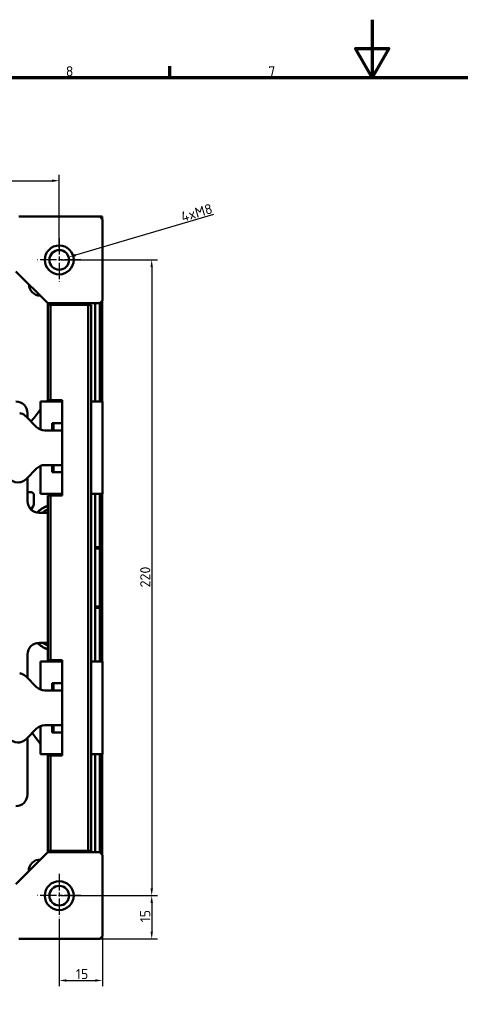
# Model space of a CAD drawing. Header units: millimetres. Extents: x 0 to 1891, y -60 to 594.
# Tile 40 of 118: x 298 to 451, y 253 to 594. Entities that reach past the tile are written whole.
import ezdxf

# ---------------------------------------------------------------- set-up
doc = ezdxf.new("R2010")
doc.units = ezdxf.units.MM
doc.linetypes.add('CHAIN', pattern=[0.3543, 0.2362, -0.0295, 0.0591, -0.0295])
doc.layers.get('0').update_dxf_attribs({"lineweight": 25})
for name, color, linetype, lineweight in [('Bemaßung (ISO)', 7, 'Continuous', 25), ('Mittelpunktmarkierung (ISO)', 7, 'Continuous', 25), ('Rahmen (ISO)', 7, 'Continuous', 70), ('Sichtbar (ISO)', 7, 'Continuous', 50)]:
    doc.layers.add(name, color=color, linetype=linetype, lineweight=lineweight)
doc.styles.add('Notiztext (DIN)', font='isocpeur.ttf')
doc.dimstyles.new('Standard (DIN)', dxfattribs={"dimtxt": 3.5, "dimasz": 2.5, "dimexe": 2, "dimexo": 0.5, "dimgap": 0.5, "dimtad": 1, "dimrnd": 1e-08, "dimtxsty": 'Notiztext (DIN)', "dimcen": 0.09, "dimdle": 10, "dimclrd": 256, "dimclre": 256, "dimclrt": 256, "dimadec": 0, "dimazin": 0, "dimtfac": 1, "dimtmove": 0, "dimatfit": 3, "dimfxl": 1, "dimtolj": 1, "dimtzin": 0, "dimlwd": -1, "dimlwe": -1, "dimarcsym": 0})

# ---------------------------------------------------------------- blocks, each defined once
blk = doc.blocks.new('Ränder Vorgaberahmen')
at = {"layer": 'Rahmen (ISO)'}
blk.add_line((350.42, 574), (350.42, 577.9), dxfattribs=at)
at = {"layer": 'Rahmen (ISO)', "flags": 128}
for points in [[(420.5, 594), (420.5, 574), (414.73, 584), (426.27, 584), (420.5, 574)], [(20, 20), (20, 574), (821, 574), (821, 20), (20, 20)]]:
    blk.add_lwpolyline(points, dxfattribs=at)
at = {"layer": 'Rahmen (ISO)', "char_height": 3.5, "attachment_point": 7, "style": 'Notiztext (DIN)'}
for s, insert in [('8', (314.45, 574.4)), ('7', (384.53, 574.4))]:
    blk.add_mtext(s, dxfattribs=dict(at, insert=insert))
blk = doc.blocks.new('*D15')
at = {"layer": 'Bemaßung (ISO)', "transparency": 16777216}
for p, q in [((92.19, 514.78), (92.19, 540.28)), ((312.19, 514.78), (312.19, 540.28)), ((94.69, 538.28), (309.69, 538.28))]:
    blk.add_line(p, q, dxfattribs=at)
for points in [[(94.69, 538.7), (94.69, 537.86), (92.19, 538.28)], [(309.69, 538.7), (309.69, 537.86), (312.19, 538.28)]]:
    blk.add_solid(points, dxfattribs=at)
at = {"layer": 'Defpoints', "color": 0, "transparency": 16777216}
for p in [(312.19, 538.28), (92.19, 514.28), (312.19, 514.28)]:
    blk.add_point(p, dxfattribs=at)
at = {"layer": 'Bemaßung (ISO)', "transparency": 16777216, "insert": (198.86, 542.28), "char_height": 3.5, "attachment_point": 1, "style": 'Notiztext (DIN)'}
blk.add_mtext('\\A1;220', dxfattribs=at)
blk = doc.blocks.new('*D17')
at = {"layer": 'Bemaßung (ISO)', "transparency": 16777216}
for p, q in [((312.69, 510.88), (346.19, 510.88)), ((344.19, 508.38), (344.19, 293.38)), ((312.69, 290.88), (346.19, 290.88))]:
    blk.add_line(p, q, dxfattribs=at)
for points in [[(343.78, 508.38), (344.61, 508.38), (344.19, 510.88)], [(343.78, 293.38), (344.61, 293.38), (344.19, 290.88)]]:
    blk.add_solid(points, dxfattribs=at)
at = {"layer": 'Defpoints', "color": 0, "transparency": 16777216}
for p in [(312.19, 510.88), (312.19, 290.88), (344.19, 290.88)]:
    blk.add_point(p, dxfattribs=at)
at = {"layer": 'Bemaßung (ISO)', "transparency": 16777216, "insert": (340.19, 397.55), "char_height": 3.5, "attachment_point": 1, "rotation": 90, "style": 'Notiztext (DIN)'}
blk.add_mtext('\\A1;220', dxfattribs=at)
blk = doc.blocks.new('*D18')
at = {"layer": 'Bemaßung (ISO)', "transparency": 16777216}
for p, q in [((317.69, 290.88), (346.19, 290.88)), ((344.19, 288.38), (344.19, 278.38)), ((326.69, 275.88), (346.19, 275.88))]:
    blk.add_line(p, q, dxfattribs=at)
for points in [[(343.78, 288.38), (344.61, 288.38), (344.19, 290.88)], [(343.78, 278.38), (344.61, 278.38), (344.19, 275.88)]]:
    blk.add_solid(points, dxfattribs=at)
at = {"layer": 'Defpoints', "color": 0, "transparency": 16777216}
for p in [(317.19, 290.88), (326.19, 275.88), (344.19, 275.88)]:
    blk.add_point(p, dxfattribs=at)
at = {"layer": 'Bemaßung (ISO)', "transparency": 16777216, "insert": (340.19, 281.63), "char_height": 3.5, "attachment_point": 1, "rotation": 90, "style": 'Notiztext (DIN)'}
blk.add_mtext('\\A1;15', dxfattribs=at)
blk = doc.blocks.new('*D19')
at = {"layer": 'Bemaßung (ISO)', "transparency": 16777216}
for p, q in [((365.53, 526.58), (317.85, 512.55)), ((312.1, 510.88), (312.28, 510.88)), ((312.19, 510.79), (312.19, 510.97))]:
    blk.add_line(p, q, dxfattribs=at)
blk.add_solid([(317.73, 512.95), (317.97, 512.15), (315.45, 511.84)], dxfattribs=at)
at = {"layer": 'Defpoints', "color": 0, "transparency": 16777216}
for p in [(315.45, 511.84), (308.93, 509.92)]:
    blk.add_point(p, dxfattribs=at)
at = {"layer": 'Bemaßung (ISO)', "transparency": 16777216, "insert": (351.83, 526.72), "char_height": 3.5, "attachment_point": 1, "rotation": 16.4053, "style": 'Notiztext (DIN)'}
blk.add_mtext('\\A1; \\fISOCPEUR|b0|i0;{\\H3.5000;4xM8}', dxfattribs=at)
blk = doc.blocks.new('*D27')
at = {"layer": 'Bemaßung (ISO)', "transparency": 16777216}
for p, q in [((312.19, 282.88), (312.19, 259.53)), ((327.19, 276.38), (327.19, 259.53)), ((314.69, 261.53), (324.69, 261.53))]:
    blk.add_line(p, q, dxfattribs=at)
for points in [[(314.69, 261.94), (314.69, 261.11), (312.19, 261.53)], [(324.69, 261.94), (324.69, 261.11), (327.19, 261.53)]]:
    blk.add_solid(points, dxfattribs=at)
at = {"layer": 'Defpoints', "color": 0, "transparency": 16777216}
for p in [(312.19, 283.38), (327.19, 276.88), (327.19, 261.53)]:
    blk.add_point(p, dxfattribs=at)
at = {"layer": 'Bemaßung (ISO)', "transparency": 16777216, "insert": (317.94, 265.53), "char_height": 3.5, "attachment_point": 1, "style": 'Notiztext (DIN)'}
blk.add_mtext('\\A1;15', dxfattribs=at)

msp = doc.modelspace()

# ---------------------------------------------------------------- linework, layer by layer
at = {"layer": 'Mittelpunktmarkierung (ISO)', "linetype": 'CHAIN', "ltscale": 23.990969}
for p, q in [((312.188, 518.38), (312.188, 503.38)), ((319.688, 510.88), (304.688, 510.88)), ((312.188, 298.38), (312.188, 283.38)), ((319.688, 290.88), (304.688, 290.88))]:
    msp.add_line(p, q, dxfattribs=at)
at = {"layer": 'Sichtbar (ISO)'}
for p, q in [((298.188, 525.88), (326.188, 525.88)), ((326.188, 525.88), (327.188, 524.88)), ((327.038, 525.88), (326.188, 525.88)), ((327.038, 525.03), (327.038, 525.88)), ((327.188, 524.88), (327.188, 496.88)), ((308.188, 495.88), (297.188, 506.88)), ((326.188, 495.88), (308.188, 495.88)), ((308.188, 495.38), (308.188, 495.88)), ((309.188, 495.38), (308.188, 495.38)), ((308.188, 495.38), (308.188, 462.38)), ((309.188, 495.38), (322.188, 495.38)), ((309.188, 495.38), (309.188, 462.38)), ((318.188, 495.88), (318.188, 495.38)), ((320.363, 495.88), (320.363, 495.38)), ((322.188, 495.38), (322.188, 306.38)), ((323.188, 495.38), (322.188, 495.38)), ((323.188, 495.38), (323.188, 306.38)), ((324.613, 461.88), (324.613, 495.88)), ((327.188, 496.88), (326.188, 495.88)), ((326.282, 495.973), (326.282, 461.88)), ((326.466, 461.88), (326.466, 496.157)), ((327.038, 461.88), (327.038, 496.73)), ((305.741, 458.88), (305.741, 461.88)), ((305.741, 461.88), (313.188, 461.88)), ((308.188, 462.38), (309.188, 462.38)), ((313.188, 462.38), (309.188, 462.38)), ((313.188, 429.38), (313.188, 462.38)), ((323.188, 461.88), (327.188, 461.88)), ((327.188, 461.88), (327.188, 457.88)), ((300.703, 456.708), (304.36, 453.051)), ((301.183, 456.228), (301.183, 457.884)), ((305.741, 453.38), (305.741, 458.88)), ((327.188, 433.88), (327.188, 457.88)), ((305.741, 452.151), (305.741, 453.38)), ((309.741, 454.38), (309.741, 453.38)), ((309.741, 454.38), (313.188, 454.38)), ((309.741, 453.38), (309.741, 451.88)), ((310.188, 454.38), (310.188, 451.88)), ((307.188, 451.88), (308.688, 451.88)), ((308.688, 451.88), (313.188, 451.88)), ((305.741, 438.38), (305.741, 439.609)), ((307.188, 439.88), (308.688, 439.88)), ((313.188, 439.88), (308.688, 439.88)), ((309.741, 439.88), (309.741, 438.38)), ((310.188, 439.88), (310.188, 437.38)), ((304.36, 438.708), (300.703, 435.051)), ((305.741, 432.88), (305.741, 438.38)), ((309.741, 438.38), (309.741, 437.38)), ((313.188, 437.38), (309.741, 437.38)), ((301.184, 427.384), (301.184, 435.532)), ((305.741, 429.88), (305.741, 432.88)), ((327.188, 433.88), (327.188, 429.88)), ((302.413, 430.455), (301.184, 430.455)), ((303.413, 429.455), (303.413, 426.955)), ((313.188, 429.88), (305.741, 429.88)), ((309.188, 429.38), (308.188, 429.38)), ((308.188, 429.38), (308.188, 372.38)), ((313.188, 429.38), (309.188, 429.38)), ((309.188, 429.38), (309.188, 372.38)), ((327.188, 429.88), (323.188, 429.88)), ((324.613, 411.455), (324.613, 429.88)), ((326.282, 429.88), (326.282, 411.455)), ((326.466, 371.88), (326.466, 429.88)), ((327.038, 371.88), (327.038, 429.88)), ((308.188, 423.384), (305.184, 423.384)), ((324.613, 411.455), (324.613, 410.955)), ((324.613, 411.455), (326.282, 411.455)), ((324.613, 390.955), (324.613, 410.955)), ((324.613, 410.955), (326.264, 410.955)), ((326.264, 410.955), (326.282, 411.455)), ((326.264, 410.955), (326.264, 390.955)), ((324.613, 390.955), (324.613, 390.455)), ((326.264, 390.955), (324.613, 390.955)), ((326.282, 390.455), (324.613, 390.455)), ((324.613, 371.88), (324.613, 390.455)), ((326.282, 390.455), (326.264, 390.955)), ((326.282, 390.455), (326.282, 371.88)), ((305.185, 378.384), (308.188, 378.384)), ((305.185, 378.384), (308.188, 378.384)), ((301.186, 366.226), (301.185, 374.384)), ((305.741, 368.88), (305.741, 371.88)), ((305.741, 371.88), (313.188, 371.88)), ((308.188, 372.38), (309.188, 372.38)), ((313.188, 372.38), (309.188, 372.38)), ((313.188, 339.38), (313.188, 372.38)), ((323.188, 371.88), (327.188, 371.88)), ((327.188, 371.88), (327.188, 367.88)), ((305.741, 363.38), (305.741, 368.88)), ((300.703, 366.708), (304.36, 363.051)), ((327.188, 343.88), (327.188, 367.88)), ((305.741, 362.151), (305.741, 363.38)), ((307.188, 361.88), (308.688, 361.88)), ((308.688, 361.88), (313.188, 361.88)), ((309.741, 364.38), (309.741, 363.38)), ((309.741, 364.38), (313.188, 364.38)), ((309.741, 363.38), (309.741, 361.88)), ((310.188, 364.38), (310.188, 361.88)), ((304.36, 348.708), (300.703, 345.051)), ((305.741, 348.38), (305.741, 349.609)), ((305.741, 342.88), (305.741, 348.38)), ((307.188, 349.88), (308.688, 349.88)), ((313.188, 349.88), (308.688, 349.88)), ((309.741, 349.88), (309.741, 348.38)), ((309.741, 348.38), (309.741, 347.38)), ((310.188, 349.88), (310.188, 347.38)), ((301.186, 325.884), (301.186, 345.534)), ((313.188, 347.38), (309.741, 347.38)), ((305.741, 339.88), (305.741, 342.88)), ((327.188, 343.88), (327.188, 339.88)), ((313.188, 339.88), (305.741, 339.88)), ((309.188, 339.38), (308.188, 339.38)), ((308.188, 339.38), (308.188, 306.38)), ((309.188, 339.38), (309.188, 306.38)), ((313.188, 339.38), (309.188, 339.38)), ((327.188, 339.88), (323.188, 339.88)), ((324.613, 305.88), (324.613, 339.88)), ((326.282, 339.88), (326.282, 305.787)), ((326.466, 305.602), (326.466, 339.88)), ((327.038, 305.03), (327.038, 339.88)), ((301.186, 325.883), (301.186, 325.883)), ((297.188, 294.88), (308.188, 305.88)), ((308.188, 306.38), (308.188, 305.88)), ((308.188, 306.38), (309.188, 306.38)), ((308.188, 305.88), (326.188, 305.88)), ((309.188, 306.38), (322.188, 306.38)), ((318.188, 305.88), (318.188, 306.38)), ((320.363, 306.38), (320.363, 305.88)), ((322.188, 306.38), (323.188, 306.38)), ((326.188, 305.88), (327.188, 304.88)), ((327.188, 276.88), (327.188, 304.88)), ((327.188, 276.88), (326.188, 275.88)), ((326.338, 276.03), (327.038, 276.03)), ((327.038, 276.03), (327.038, 276.73)), ((298.188, 275.88), (326.188, 275.88))]:
    msp.add_line(p, q, dxfattribs=at)
for centre, radius in [((312.188, 510.88), 5), ((312.188, 510.88), 3.4), ((312.188, 290.88), 5), ((312.188, 290.88), 3.4)]:
    msp.add_circle(centre, radius, dxfattribs=at)
for centre, radius, start, end in [((305.623, 502.515), 4, 181.01166, 268.98834), ((297.183, 457.883), 4, 0.00132, 90.00132), ((297.875, 453.88), 4, 45, 74.99812), ((307.188, 455.88), 4, 225, 270), ((307.188, 435.88), 4, 90, 135), ((297.875, 437.88), 4, 186.16078, 278.81226), ((297.875, 437.88), 4, 285.00188, 315), ((302.413, 429.455), 1, 0, 90), ((311.493, 429.455), 0.875, 150.94072, 184.9171), ((311.493, 429.455), 0.875, 355.0829, 29.05928), ((305.184, 427.384), 4, 180.00132, 270.00132), ((299.913, 426.955), 3.5, 315.50551, 0), ((311.493, 416.505), 9.85, 109.60495, 135.22543), ((311.493, 416.505), 9.841, 112.0488, 135.18982), ((311.493, 416.505), 8.65, 112.46264, 127.32219), ((305.185, 374.384), 4, 90.00132, 180), ((305.185, 374.384), 4, 90.00132, 180.00132), ((311.493, 385.405), 9.85, 225.7923, 250.39505), ((311.493, 385.405), 9.841, 225.83176, 247.9512), ((311.493, 385.405), 8.65, 234.26263, 247.53736), ((311.493, 372.455), 0.875, 184.9171, 221.08233), ((311.493, 372.455), 0.875, 318.91767, 355.0829), ((297.875, 363.88), 4, 45, 74.99812), ((307.188, 365.88), 4, 225, 270), ((307.188, 345.88), 4, 90, 135), ((297.875, 347.88), 4, 186.16078, 278.81226), ((297.875, 347.88), 4, 285.00188, 315), ((297.186, 325.883), 4, 270.00132, 0.00132), ((297.186, 325.883), 4, 270.00132, 0), ((305.623, 299.395), 4, 88.86525, 181.13475)]:
    msp.add_arc(centre, radius, start, end, dxfattribs=at)
for points in [[(307.777, 461.88), (307.914, 462.06), (308.051, 462.241), (308.188, 462.422)], [(307.799, 425.626), (307.798, 425.629), (307.796, 425.631), (307.795, 425.634)], [(307.799, 376.283), (307.798, 376.281), (307.796, 376.278), (307.795, 376.276)]]:
    msp.add_open_spline(points, degree=3, dxfattribs=at)
for points, knots in [([(298.91, 457.744), (298.787, 457.777), (298.654, 457.805), (298.516, 457.828), (298.502, 457.83), (298.488, 457.833)], [-0.151830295, -0.151830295, -0.151830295, -0.151830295, -0.113591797, -0.113591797, -0.1091437, -0.1091437, -0.1091437, -0.1091437]), ([(302.471, 454.94), (303.382, 456.131), (304.295, 457.321), (305.206, 458.511), (305.385, 458.745), (305.563, 458.978), (305.741, 459.211)], [0.55818113, 0.55818113, 0.55818113, 0.55818113, 0.6477487, 0.6477487, 0.6477487, 0.66529185, 0.66529185, 0.66529185, 0.66529185]), ([(298.488, 433.927), (298.502, 433.929), (298.516, 433.932), (298.654, 433.954), (298.787, 433.983), (298.91, 434.016)], [-0.199507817, -0.199507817, -0.199507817, -0.199507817, -0.195060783, -0.195060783, -0.156822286, -0.156822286, -0.156822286, -0.156822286]), ([(298.91, 367.744), (298.787, 367.777), (298.654, 367.805), (298.516, 367.828), (298.502, 367.83), (298.488, 367.833)], [-0.151830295, -0.151830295, -0.151830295, -0.151830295, -0.113591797, -0.113591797, -0.1091437, -0.1091437, -0.1091437, -0.1091437]), ([(305.741, 343.248), (305.542, 343.515), (305.343, 343.782), (305.144, 344.049), (304.369, 345.088), (303.592, 346.126), (302.816, 347.165)], [0.333886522, 0.333886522, 0.333886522, 0.333886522, 0.353204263, 0.353204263, 0.353204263, 0.428393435, 0.428393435, 0.428393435, 0.428393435]), ([(298.488, 343.927), (298.502, 343.929), (298.516, 343.932), (298.654, 343.954), (298.787, 343.983), (298.91, 344.016)], [-0.199507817, -0.199507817, -0.199507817, -0.199507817, -0.195060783, -0.195060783, -0.156822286, -0.156822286, -0.156822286, -0.156822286]), ([(308.617, 339.38), (308.558, 339.459), (308.5, 339.538), (308.441, 339.617), (308.376, 339.705), (308.311, 339.792), (308.246, 339.88)], [0.240703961, 0.240703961, 0.240703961, 0.240703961, 0.246414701, 0.246414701, 0.246414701, 0.252740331, 0.252740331, 0.252740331, 0.252740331])]:
    msp.add_open_spline(points, degree=3, knots=knots, dxfattribs=at)

# ---------------------------------------------------------------- block references
msp.add_blockref('Ränder Vorgaberahmen', (0, 0))

# ---------------------------------------------------------------- dimensions: what is measured, and where the dimension line sits
at = {"layer": 'Bemaßung (ISO)'}
for base, p1, p2, angle, picture, middle in [((312.188, 538.28), (92.188, 514.28), (312.188, 514.28), 180, '*D15', (202.188, 538.28)), ((344.193, 290.88), (312.188, 510.88), (312.188, 290.88), 90, '*D17', (344.193, 400.88)), ((344.193, 275.88), (317.188, 290.88), (326.188, 275.88), 270, '*D18', (344.193, 283.38)), ((327.188, 261.526), (312.188, 283.38), (327.188, 276.88), 180, '*D27', (319.688, 261.526))]:
    dim = msp.add_linear_dim(base=base, p1=p1, p2=p2, angle=angle, dimstyle='Standard (DIN)', override={"dimgap": 0.5, "dimdec": 2, "dimtol": 0, "dimlim": 0, "dimtp": 0, "dimtm": 0, "dimtdec": 2, "dimtofl": 0, "dimatfit": 1}, dxfattribs=at)
    dim.commit()
    dim.dimension.update_dxf_attribs({"geometry": picture, "text_midpoint": middle, "dimtype": 160})
dim = msp.add_diameter_dim_2p(p1=(308.927, 509.92), p2=(315.45, 511.84), text=' \\fISOCPEUR|b0|i0;{\\H3.5000;4xM8}', dimstyle='Standard (DIN)', override={"dimgap": 0.5, "dimdec": 2, "dimlfac": 1, "dimtol": 0, "dimlim": 0, "dimtp": 0, "dimtm": 0, "dimtdec": 2, "dimtofl": 0}, dxfattribs=at)
dim.commit()
dim.dimension.update_dxf_attribs({"geometry": '*D19', "text_midpoint": (359.004, 524.663), "dimtype": 163})

doc.saveas('drawing.dxf')
